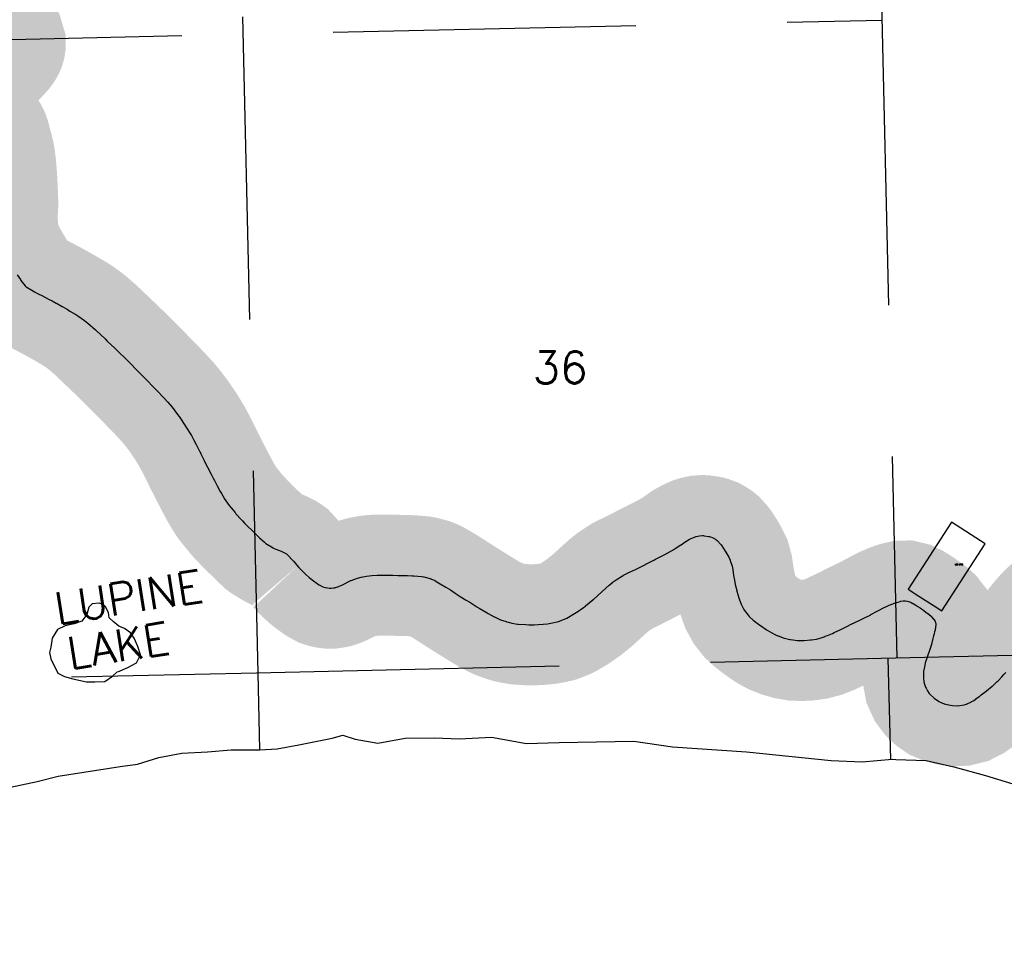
# Model space of a CAD drawing. Header units: feet. Extents: x 18803 to 104580, y -6601 to 116448.
# Tile 3 of 102: x 45138 to 53268, y 18328 to 26047. Entities that reach past the tile are written whole.
import ezdxf

# ---------------------------------------------------------------- set-up
doc = ezdxf.new("R2010")
doc.units = ezdxf.units.FT
doc.header["$LTSCALE"] = 100
doc.header["$MEASUREMENT"] = 0
doc.linetypes.add('DASHED', pattern=[0.75, 0.5, -0.25])
for name, color, linetype in [('ELPC BOLD TITLE SHEET', 3, 'Continuous'), ('ELPC-XIST', 6, 'Continuous'), ('ELRGOV-SECTION', 253, 'DASHED'), ('ELRP', 253, 'Continuous'), ('ET-SEC NUMBS', 253, 'Continuous'), ('ETRP', 1, 'Continuous'), ('ITTW', 253, 'Continuous'), ('SL-VICINITY MAP', 2, 'Continuous')]:
    doc.layers.add(name, color=color, linetype=linetype)
doc.styles.add('L100', font='simplex.shx', dxfattribs={"height": 10})
doc.styles.add('L2640', font='simplex.shx', dxfattribs={"height": 264})

msp = doc.modelspace()

# ---------------------------------------------------------------- linework, layer by layer
at = {"layer": 'ELPC BOLD TITLE SHEET', "const_width": 1000}
for points in [[(44637.00219122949, 25689.07972231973), (44644.13101808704, 25693.78309604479), (44651.71383201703, 25698.8343335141), (44665.77506441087, 25708.13951618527), (44665.84779773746, 25708.18745487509), (44666.56685865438, 25708.65955251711), (44666.58888458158, 25708.67395844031), (44666.61099974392, 25708.6884581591), (44680.9913428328, 25718.08231616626), (44681.00860553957, 25718.09356031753), (44681.02585488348, 25718.10481749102), (44687.03876312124, 25722.01752862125), (44687.10431981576, 25722.06003105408), (44694.58978467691, 25726.8952013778), (44694.62417471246, 25726.91745854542), (44706.68784004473, 25734.74022114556), (44707.74120953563, 25735.41314908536), (44707.90821124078, 25735.51882971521), (44717.28936380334, 25741.3991417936), (44717.42372822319, 25741.48401188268), (44726.54091011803, 25747.28692641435), (44726.68685094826, 25747.3805849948), (44728.21651975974, 25748.37036990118), (44728.25813878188, 25748.39723685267), (44734.28388404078, 25752.27802070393), (44734.39056697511, 25752.34713825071), (44740.01894355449, 25756.01535214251), (44740.17169687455, 25756.11574743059), (44744.17865506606, 25758.77142784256), (44747.56111954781, 25760.94233755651), (44747.82273300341, 25761.11264422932), (44748.44854683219, 25761.52582772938), (44748.55359967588, 25761.59479590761), (44751.01408361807, 25763.20099521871), (44751.14847617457, 25763.28935983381), (44754.0763825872, 25765.22834739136), (44755.26086097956, 25766.06366194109), (44758.26970408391, 25768.31975655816), (44758.8193669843, 25768.74358530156), (44762.13230313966, 25771.36974862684), (44764.83674032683, 25773.39996457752), (44766.83086073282, 25774.70832793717), (44767.49765547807, 25775.06296487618), (44767.77076013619, 25775.2062614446), (44768.95140427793, 25775.81733215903), (44771.62874566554, 25777.08424099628), (44772.1971749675, 25777.36143478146), (44775.41434319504, 25778.97739065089), (44775.46457791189, 25779.00269010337), (44779.41745381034, 25780.9987341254), (44779.74845842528, 25781.16887357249), (44784.74351779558, 25783.78194967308), (44785.38718510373, 25784.1305904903), (44786.94369983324, 25785.00296948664), (44787.55424336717, 25785.33422431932), (44790.89925024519, 25787.09005363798), (44791.41203210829, 25787.36676119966), (44797.11608844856, 25790.52968562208), (44797.19255349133, 25790.57225459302), (44803.05985924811, 25793.85162376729), (44804.84932387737, 25794.83770234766), (44809.00509422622, 25797.15087721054), (44809.02249239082, 25797.16056976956), (44815.20608091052, 25800.60846049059), (44815.35356602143, 25800.69129448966), (44821.80138145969, 25804.33890192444), (44822.00536646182, 25804.45366152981), (44828.83226235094, 25808.26676096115), (44828.86351948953, 25808.28424489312), (44836.19679562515, 25812.392169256), (44836.24362459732, 25812.41845755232), (44838.79052461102, 25813.85124584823), (44838.930347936, 25813.9294131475), (44843.88226632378, 25816.68038488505), (44844.06669680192, 25816.7836778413), (44851.78268787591, 25821.14018805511), (44851.82941896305, 25821.16662489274), (44854.92866977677, 25822.92339923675), (44854.93314025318, 25822.92593280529), (44859.37783418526, 25825.44442382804), (44866.61532951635, 25829.52025463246), (44869.96740704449, 25831.38805677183), (44870.42502218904, 25831.63852255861), (44873.55712920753, 25833.32215828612), (44873.69079448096, 25833.3943824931), (44880.25340246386, 25836.95878038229), (44880.51294021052, 25837.1011188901), (44885.14262231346, 25839.66477961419), (44886.71607799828, 25840.54706396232), (44886.86108810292, 25840.62879855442), (44893.0208996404, 25844.11882128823), (44893.04674034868, 25844.13342273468), (44893.07257116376, 25844.14804467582), (44899.17243280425, 25847.59167753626), (44899.58352375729, 25847.82064985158), (44905.43386925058, 25851.11659782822), (44911.96820445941, 25854.75831469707), (44913.76399607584, 25855.7478104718), (44918.72009115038, 25858.49654941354), (44925.40552317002, 25862.12307202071), (44927.09595419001, 25862.99583336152), (44927.63280889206, 25863.26835586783), (44932.12320013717, 25865.50917647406), (44938.72478180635, 25868.72068383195), (44940.31002461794, 25869.45916108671), (44941.79476295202, 25870.11841752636), (44944.60858076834, 25871.30746587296), (44950.06244324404, 25873.4393658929), (44953.45717125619, 25874.66739687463), (44955.36776697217, 25875.3112375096), (44957.6560095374, 25875.90024862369), (44960.4831935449, 25876.5509705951), (44965.5527317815, 25877.54849839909), (44966.20375379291, 25877.65183053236), (44970.44185152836, 25878.1282704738), (44972.57428887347, 25878.10583791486), (44975.21040418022, 25878.01889901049), (44979.1862289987, 25877.67096948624), (44980.14023315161, 25877.57792149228), (44984.91566740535, 25876.59900643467), (44986.8001823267, 25876.01149583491), (44988.57066001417, 25875.42038744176), (44991.57495988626, 25874.30847046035), (44993.29888120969, 25873.60584917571), (44994.43259227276, 25873.12758118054), (44997.59958026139, 25871.48795404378), (44997.59958017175, 25871.48795408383), (45000.29333963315, 25869.79948952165), (45001.14310006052, 25869.22999635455), (45004.84203111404, 25866.55420289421), (45004.99369693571, 25866.44040474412), (45008.732497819, 25863.33769328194), (45011.27475458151, 25860.83227366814), (45011.82819477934, 25860.24540067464), (45014.11416960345, 25857.76013596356), (45015.4007386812, 25856.24884540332), (45017.83584842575, 25848.08842099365), (45017.8572673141, 25846.06806314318), (45017.87980099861, 25842.20494630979), (45016.3883359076, 25832.73550727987), (45016.25734082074, 25832.26224109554), (45014.79386471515, 25827.53838400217), (45012.09966765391, 25821.1346475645), (45011.89709559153, 25820.73972254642), (45009.27441646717, 25815.84836199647), (45007.60146678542, 25812.9769991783), (45003.9901445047, 25807.25160665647), (45003.24468026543, 25806.16533064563), (44998.99802726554, 25800.27843869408), (44994.34677456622, 25794.42649738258), (44994.09325366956, 25794.11042725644), (44993.00082578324, 25792.76081650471), (44988.89104722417, 25788.15705102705), (44988.52666195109, 25787.75385585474), (44985.48802831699, 25784.43266302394), (44982.72470300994, 25781.48297166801), (44976.49780993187, 25774.79622184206), (44969.7923912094, 25767.57064431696), (44966.9578630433, 25764.49426966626), (44966.80962856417, 25764.33247782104), (44961.86632223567, 25758.90652186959), (44961.85085112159, 25758.88955056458), (44956.96586321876, 25753.53413889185), (44956.95842390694, 25753.52599059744), (44956.95098805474, 25753.5178411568), (44952.35980959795, 25748.49064583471), (44952.33953102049, 25748.46846029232), (44946.92733666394, 25742.552352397), (44946.82243871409, 25742.43716034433), (44941.85649522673, 25736.95878612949), (44941.81427156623, 25736.91229467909), (44937.07881235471, 25731.708182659), (44937.03738766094, 25731.6625696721), (44931.12401465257, 25725.13863755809), (44930.98891163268, 25724.99056607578), (44927.60411860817, 25721.30528102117), (44927.39401075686, 25721.07409705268), (44919.88999484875, 25712.72973296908), (44919.56296374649, 25712.37225458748), (44918.23242049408, 25710.94251779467), (44909.04876176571, 25701.26287842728), (44907.86628747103, 25700.04452084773), (44907.4508154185, 25699.62580181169), (44899.88386455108, 25692.16662892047), (44899.82757277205, 25692.11096838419), (44895.01832502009, 25687.34103490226), (44891.03172015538, 25683.35763296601), (44890.92977782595, 25683.25517868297), (44882.76012645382, 25674.99651605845), (44882.73935538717, 25674.97559595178), (44882.71861383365, 25674.95465433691), (44882.13246451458, 25674.36512414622), (44881.92204831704, 25674.15605764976), (44874.79877936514, 25667.16534920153), (44874.77688855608, 25667.14394989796), (44874.75502630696, 25667.12252276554), (44868.5286470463, 25661.04397612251), (44868.24972212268, 25660.77620306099), (44867.28247762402, 25659.86310792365), (44860.37577127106, 25653.38396704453), (44854.21727264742, 25647.67453928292), (44854.1951524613, 25647.6540596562), (44853.87512665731, 25647.35816732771), (44853.77558073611, 25647.26556712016), (44847.32866958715, 25641.23189581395), (44847.3160987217, 25641.22015814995), (44847.30352095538, 25641.20839580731), (44841.10658824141, 25635.42672026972), (44840.58963463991, 25634.92838749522), (44839.79948834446, 25634.14148949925), (44839.78576869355, 25634.12778935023), (44839.77203907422, 25634.11410331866), (44834.47619628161, 25628.8210910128), (44828.06679558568, 25622.4984171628), (44825.49830077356, 25620.01109674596), (44821.09309228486, 25615.688073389), (44821.04243358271, 25615.63820265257), (44814.17420459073, 25608.85543318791), (44814.14082899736, 25608.82240392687), (44810.71222492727, 25605.42227993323), (44810.63537057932, 25605.34642902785), (44807.41898918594, 25602.18724688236), (44807.41379937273, 25602.18214769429), (44800.9247615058, 25595.80433506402), (44800.79827015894, 25595.67903106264), (44795.63581971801, 25590.52470167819), (44794.31575269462, 25589.19614300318), (44787.5026984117, 25582.56319760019), (44787.30004955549, 25582.36342481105), (44780.26477606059, 25575.34079421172), (44779.70324697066, 25574.7729100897), (44779.65188777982, 25574.72080348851), (44771.73163331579, 25566.65958254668), (44771.61970464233, 25566.54486303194), (44764.8721031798, 25559.58052208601), (44763.32175381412, 25557.96219682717), (44763.2886180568, 25557.92753640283), (44754.53298853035, 25548.7500200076), (44754.52715874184, 25548.74390708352), (44749.1927997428, 25543.14843321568), (44749.16039767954, 25543.11451320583), (44745.34724851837, 25539.13072842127), (44745.3022581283, 25539.08359405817), (44735.65575066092, 25528.94929025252), (44732.81745336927, 25525.99228489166), (44732.80026726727, 25525.97432331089), (44732.78301606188, 25525.95633133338), (44725.83032230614, 25518.68224756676), (44716.00413910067, 25508.47518394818), (44716.00288328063, 25508.47387960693), (44716.00197701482, 25508.47293824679), (44715.71891945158, 25508.17895838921), (44706.93255024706, 25498.90213423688), (44698.4182646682, 25490.04499923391), (44698.37251208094, 25489.997537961), (44698.13842977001, 25489.75539541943), (44698.02969309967, 25489.64215830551), (44689.34171158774, 25480.53374154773), (44689.31885407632, 25480.50974375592), (44680.86995622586, 25471.6267208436), (44680.83947798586, 25471.5944625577), (44680.69783600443, 25471.44296585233), (44672.74450557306, 25462.85978204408), (44665.44266217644, 25455.09831373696), (44665.31963460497, 25454.9665161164), (44663.46519353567, 25452.96437442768), (44663.44755723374, 25452.94526737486), (44663.42961345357, 25452.92587141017), (44658.1748493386, 25447.2263527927), (44658.01615229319, 25447.05245825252), (44651.0336482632, 25439.32260743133), (44650.98877565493, 25439.27278826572), (44646.2535487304, 25434.00035021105), (44644.28045214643, 25431.76589670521), (44644.11390691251, 25431.57523234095), (44638.12197044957, 25424.64057050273), (44637.9511897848, 25424.44069952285)], [(44634.68685059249, 25200.9785997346), (44639.00301451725, 25199.65757602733), (44640.52175531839, 25199.22054756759), (44641.70920158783, 25198.90044895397), (44649.11963551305, 25197.13629980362), (44657.26436163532, 25195.69353972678), (44657.37569552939, 25195.67528700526), (44658.50557284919, 25195.50531237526), (44664.69715549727, 25194.65739242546), (44666.10003110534, 25194.47520759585), (44666.97348049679, 25194.37110261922), (44671.51723404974, 25193.87801015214), (44674.54651732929, 25193.58531577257), (44675.29362083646, 25193.52008705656), (44677.88267046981, 25193.31814331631), (44682.926354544, 25192.98991830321), (44682.981095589, 25192.9863941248), (44683.98182341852, 25192.92266605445), (44689.47325512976, 25192.6100315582), (44690.8139830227, 25192.55290968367), (44691.29420142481, 25192.53546940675), (44694.42034350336, 25192.44160414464), (44694.42341315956, 25192.44151234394), (44694.42639032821, 25192.44142307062), (44698.61981486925, 25192.31618572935), (44698.9685544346, 25192.30412436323), (44699.4206708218, 25192.28635131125), (44699.97167805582, 25192.26881769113), (44702.10511453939, 25192.21691576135), (44706.39182207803, 25192.2296797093), (44708.40741020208, 25192.26765003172), (44708.41045263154, 25192.26770695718), (44708.41347235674, 25192.267763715), (44712.07107914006, 25192.33604346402), (44716.82786054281, 25192.44745165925), (44717.07524670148, 25192.45415051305), (44718.94666098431, 25192.51167692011), (44718.96957049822, 25192.51237329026), (44724.40177066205, 25192.67563009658), (44726.58003710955, 25192.72962643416), (44726.83093191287, 25192.73486011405), (44731.00445282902, 25192.80551407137), (44731.35442258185, 25192.81340898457), (44734.58583187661, 25192.90452030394), (44735.27583330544, 25192.91615595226), (44736.8737255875, 25192.92497196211), (44742.15284561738, 25192.90987358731), (44742.15736189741, 25192.9098107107), (44743.23864760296, 25192.87479684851), (44747.09419216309, 25192.67882896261), (44749.38055224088, 25192.49340156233), (44750.31929411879, 25192.40170055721), (44751.77812719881, 25192.23488006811), (44756.92167674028, 25191.51492218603), (44762.51472273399, 25190.27304098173), (44763.23655736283, 25190.06882009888), (44764.29625848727, 25189.74541984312), (44768.59960232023, 25188.33474674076), (44769.81257771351, 25187.88285857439), (44770.64213243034, 25187.55745943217), (44774.54994266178, 25185.94625568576), (44775.98146121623, 25185.32783104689), (44776.84788958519, 25184.93359397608), (44780.84262793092, 25183.0221264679), (44782.00033113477, 25182.45056203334), (44782.57435430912, 25182.15748727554), (44786.61547635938, 25180.0250753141), (44786.67815256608, 25179.99335519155), (44786.68663566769, 25179.98907879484), (44792.00970665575, 25177.30702574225), (44795.07068919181, 25175.72861209), (44795.30180593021, 25175.61112811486), (44797.36197436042, 25174.63046692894), (44799.79907687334, 25173.39198553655), (44808.52333360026, 25168.26802238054), (44810.53727443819, 25166.76246356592), (44814.18947988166, 25164.16135794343), (44814.42620067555, 25163.99477444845), (44822.1291063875, 25158.6389973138), (44822.99142439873, 25158.03452938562), (44824.66826337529, 25156.75477239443), (44830.15465514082, 25152.20610290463), (44830.19274818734, 25152.17457800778), (44846.77655349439, 25138.47515034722), (44856.86728258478, 25128.90425830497), (44865.76298759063, 25120.22445481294), (44865.8043445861, 25120.18057041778), (44869.14544192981, 25115.99293329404), (44872.27767781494, 25111.34194629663), (44877.71893455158, 25102.26675269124), (44882.87643809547, 25092.33575981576), (44885.8505285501, 25086.0781532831), (44889.69821204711, 25075.15971109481), (44890.49909642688, 25072.56003381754), (44903.8412317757, 25022.12498407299), (44905.6567428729, 25015.43608350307), (44905.68731337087, 25015.32434144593), (44918.0162273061, 24970.61276383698), (44927.51677275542, 24929.36203240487), (44930.28474369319, 24913.45537681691), (44930.423029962, 24912.55610828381), (44938.69171793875, 24850.68073328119), (44938.77014108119, 24850.01358130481), (44940.50868459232, 24832.88915018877), (44944.88816383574, 24779.82668684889), (44944.91404504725, 24779.47891897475), (44948.07822706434, 24731.76667166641), (44949.5653034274, 24704.33798157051), (44949.57244328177, 24704.19850284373), (44953.35820528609, 24625.59711854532), (44953.36683182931, 24625.42992070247), (44953.87568908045, 24616.18242949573), (44953.89892653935, 24615.65937612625), (44956.80198755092, 24529.87740494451), (44956.81534127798, 24529.35067867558), (44956.87748362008, 24525.66760310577), (44952.81564852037, 24450.36346852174), (44951.617083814, 24407.77194121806), (44951.63204997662, 24405.94641606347), (44953.51811536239, 24363.63635158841), (44960.4406390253, 24282.3668238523), (44960.61151493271, 24280.87474114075), (44960.80156760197, 24280.02590236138), (44975.3022078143, 24220.00666946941), (44989.33964799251, 24173.51689637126), (44990.08882112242, 24171.38902752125), (44998.93086117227, 24149.49125781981), (45032.31943833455, 24081.64041548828), (45033.94826384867, 24078.56263944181), (45034.62340830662, 24077.36943464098), (45069.12940210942, 24020.20781436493), (45069.14080460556, 24020.18890672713), (45094.64117132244, 23977.86250664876), (45094.70694799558, 23977.75392283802), (45102.70854315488, 23964.61668288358), (45118.20410862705, 23939.87022894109), (45143.33238139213, 23901.20602165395), (45144.46538152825, 23899.60229080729), (45148.59461128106, 23894.21249817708), (45184.31525144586, 23849.50485795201), (45189.50409368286, 23844.86093037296), (45192.85322879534, 23842.27582181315), (45237.31223080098, 23812.88560562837), (45259.55860376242, 23800.15516558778), (45260.7617852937, 23799.50407508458), (45290.96414970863, 23784.07686268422), (45319.72710141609, 23769.83446443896), (45356.6967322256, 23750.40789898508), (45356.80030850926, 23750.35317178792), (45376.1362782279, 23740.08025574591), (45376.36046600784, 23739.96262651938), (45406.19254004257, 23724.50573315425), (45406.73553276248, 23724.21524288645), (45439.97410065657, 23705.86517216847), (45440.78816112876, 23705.40743221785), (45440.8037866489, 23705.39867718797), (45440.8192377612, 23705.38998973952), (45487.79472655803, 23679.0695446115), (45488.03014315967, 23678.93588554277), (45529.35805540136, 23655.16174581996), (45553.09340146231, 23641.20408435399), (45553.18300542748, 23641.15114147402), (45602.91624676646, 23611.62643428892), (45626.4853792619, 23596.32599706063), (45627.40876695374, 23595.69509476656), (45673.38798292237, 23562.66095452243), (45701.27625141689, 23540.26025111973), (45702.00295776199, 23539.65047517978), (45763.8821998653, 23485.42534515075), (45768.93232984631, 23480.78153956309), (45769.2202689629, 23480.51198290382), (45842.78417978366, 23410.40120020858), (45842.79508425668, 23410.39080029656), (45861.05296266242, 23392.9655004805), (45861.09456274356, 23392.92590614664), (45923.44816400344, 23333.74124767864), (45923.61506193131, 23333.58106121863), (45963.4502079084, 23294.92068471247), (46005.38790954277, 23253.31646001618), (46005.47284648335, 23253.23173491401), (46062.99425466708, 23195.53816076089), (46063.00387105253, 23195.52849816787), (46063.0134656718, 23195.5188690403), (46092.47255864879, 23165.90029912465), (46092.48916005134, 23165.88365909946), (46092.5057308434, 23165.86701570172), (46160.58415807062, 23097.70013562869), (46179.34137711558, 23078.67311225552), (46179.37094859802, 23078.64306013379), (46249.06220011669, 23007.68855544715), (46271.47365089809, 22984.46447018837), (46271.68960052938, 22984.23739920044), (46327.22191195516, 22924.98573371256), (46361.05012827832, 22887.87877089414), (46361.62203050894, 22887.22443838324), (46396.27870804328, 22845.85683289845), (46441.97494265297, 22786.4738666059), (46442.38712440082, 22785.92085043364), (46454.00945434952, 22769.81678029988), (46507.79432419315, 22690.65249133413), (46510.85953111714, 22686.00744242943), (46511.26530419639, 22685.36815408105), (46555.42624126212, 22612.9876454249), (46573.30119633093, 22581.19216492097), (46573.59583560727, 22580.65043798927), (46596.2612210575, 22537.54929644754), (46626.82142061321, 22477.07327085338), (46626.91081317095, 22476.89427269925), (46634.79971635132, 22460.90897393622), (46661.96452803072, 22405.35886284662), (46662.06002514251, 22405.16614044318), (46679.15690872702, 22371.11213342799), (46689.57581191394, 22350.76501220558), (46689.58941437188, 22350.73849451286), (46719.15513544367, 22293.20179019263), (46719.17582541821, 22293.16163378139), (46736.33337966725, 22259.94997691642), (46745.61110842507, 22242.02630451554), (46769.28002064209, 22196.60360548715), (46769.39567624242, 22196.38475977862), (46793.76199791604, 22150.91873497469), (46803.16773484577, 22134.66365728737), (46803.30765777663, 22134.42527020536), (46827.21279246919, 22094.27165495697), (46827.7282495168, 22093.4481929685), (46852.98843957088, 22055.02540958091), (46868.08736084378, 22035.15243959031), (46868.65984010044, 22034.42827786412), (46916.19681288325, 21976.61644387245), (46923.95993469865, 21966.86517052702), (46944.41198979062, 21942.90876229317), (46945.42781308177, 21941.79561486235), (46977.71510533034, 21908.68422195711), (46994.51637772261, 21890.13034973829), (47016.08084985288, 21867.5388565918), (47016.85978696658, 21866.76211574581), (47059.46664481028, 21826.3227267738), (47075.26659718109, 21810.79207924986), (47075.26980848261, 21810.78892439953), (47075.27273544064, 21810.78604784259), (47118.82190888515, 21768.01046459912), (47119.14216830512, 21767.70198210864), (47158.42328285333, 21730.59809457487), (47168.47447525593, 21723.02184104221), (47170.2770691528, 21721.79961357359), (47232.39559693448, 21684.09602900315), (47234.50812156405, 21682.96549050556), (47251.86800056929, 21674.84432100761), (47297.86375309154, 21656.23940255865), (47336.73498009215, 21637.22685415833), (47341.25510779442, 21634.52433150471), (47350.07766803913, 21628.201399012), (47394.64213928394, 21579.66040460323), (47394.6640070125, 21579.63650395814), (47394.68589563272, 21579.61263495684), (47398.51664338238, 21575.42087988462), (47399.1539932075, 21574.6988105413), (47433.15937212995, 21534.80242493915)], [(47432.62709670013, 21534.30668705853), (47459.91445081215, 21505.0081631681), (47498.07138137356, 21467.74052327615), (47498.81410806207, 21467.04550675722), (47528.02728736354, 21440.85774322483), (47550.83046632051, 21422.53078290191), (47551.83645851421, 21421.76613396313), (47605.96357978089, 21382.8904330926), (47609.15283219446, 21380.86909276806), (47610.81407928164, 21379.90126475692), (47640.081150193, 21364.2853177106), (47659.65343490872, 21357.68494160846), (47662.90874829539, 21356.84859669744), (47680.95638602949, 21353.61836994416), (47695.03051212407, 21351.99866495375), (47698.07203586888, 21351.85980809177), (47709.20174108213, 21352.1167680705), (47736.39343307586, 21356.01546001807), (47738.11042951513, 21356.32835852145), (47745.08528390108, 21357.87393243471), (47772.21014369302, 21366.44083033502), (47773.41540190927, 21366.87243269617), (47774.79779849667, 21367.42193824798), (47804.94228387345, 21380.62862587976), (47807.89928028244, 21381.98137425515), (47808.51677285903, 21382.27611380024), (47867.07477311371, 21411.40718852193), (47873.17298254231, 21414.02407653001), (47874.41944276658, 21414.51435209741), (47927.54142005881, 21433.55147674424), (47957.4022757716, 21441.99504169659), (47958.91693533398, 21442.36161358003), (48002.25659426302, 21451.11497414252), (48045.30643929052, 21457.04985965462), (48046.79442309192, 21457.1963003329), (48089.65503382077, 21459.73679304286), (48134.60384597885, 21459.96782943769), (48172.73578652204, 21459.61676356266), (48219.24789197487, 21458.85882868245), (48219.43222669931, 21458.85500207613), (48260.4846555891, 21457.81951528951), (48260.5608174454, 21457.81773376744), (48294.66907251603, 21457.08238759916), (48294.79099450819, 21457.07940768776), (48340.11596758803, 21455.84097789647), (48379.78954037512, 21454.32076696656), (48391.54780281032, 21453.54391657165), (48457.26173078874, 21447.63562667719), (48472.72825130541, 21444.89962951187), (48474.40678483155, 21444.53062931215), (48527.70372985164, 21430.47593482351), (48529.24557198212, 21430.00504849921), (48532.24705374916, 21428.96063462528), (48564.92459023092, 21415.17328394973), (48568.34018085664, 21413.41388057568), (48569.39121987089, 21412.83569652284), (48610.13841222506, 21388.94802729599), (48655.66351611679, 21361.59561412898), (48656.09045923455, 21361.3314543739), (48693.98189195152, 21337.19761526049), (48733.37823959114, 21311.75091697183), (48733.40079737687, 21311.73643160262), (48733.42313069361, 21311.72200630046), (48775.94495348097, 21284.41706096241), (48776.07223647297, 21284.3360076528), (48824.94852274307, 21253.47170144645), (48824.97113217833, 21253.45748566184), (48824.99377846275, 21253.44320564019), (48854.19161935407, 21235.11143575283), (48854.29211537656, 21235.04873685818), (48914.03273127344, 21198.01235410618), (48930.69336597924, 21187.82767392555), (48930.70125686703, 21187.82285246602), (48997.63963282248, 21146.9415634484), (49004.87098980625, 21142.82249921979), (49005.27546015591, 21142.59762673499), (49056.86351846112, 21114.6123586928), (49057.67594146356, 21114.1936663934), (49086.43778538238, 21100.13339919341), (49108.10784296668, 21091.72746965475), (49108.94585886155, 21091.42212697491), (49155.79197406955, 21075.44071950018), (49156.49685741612, 21075.21413998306), (49173.28105585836, 21070.145832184), (49200.78643302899, 21063.852880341), (49201.71420602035, 21063.66411201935), (49247.8412088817, 21055.43659058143), (49248.72947530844, 21055.29834246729), (49256.40534315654, 21054.27671875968), (49316.08218654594, 21050.52460825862), (49316.7548764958, 21050.49419531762), (49341.69589036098, 21049.80641115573), (49384.84845710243, 21049.80106659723), (49385.56033052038, 21049.81417200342), (49419.90661093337, 21051.08325732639), (49460.33452169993, 21053.96385318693), (49461.06843560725, 21054.0293605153), (49496.88834171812, 21057.87328873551), (49523.88465947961, 21062.14087718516), (49524.88874712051, 21062.32403845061), (49576.94599412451, 21073.09771581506), (49586.06426224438, 21075.95040658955), (49587.74782700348, 21076.54984815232), (49649.3458237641, 21101.22515379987), (49655.02129751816, 21103.99007038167), (49656.5466548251, 21104.80636070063), (49720.00223627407, 21141.94261001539), (49746.07804839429, 21159.03686588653), (49746.75989065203, 21159.5028919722), (49794.26229074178, 21193.33279648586), (49809.01895231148, 21204.51843819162), (49809.57804826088, 21204.95826046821), (49871.35361506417, 21255.37729936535), (49874.64980015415, 21258.23772847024), (49875.05902946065, 21258.60278648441), (49945.09554726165, 21322.82159295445), (49947.7537609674, 21325.24281384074), (49947.90970409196, 21325.38336822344), (50005.00564337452, 21376.30615146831), (50030.36488466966, 21397.15977881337), (50031.58981511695, 21398.08682893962), (50063.71730701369, 21420.42284901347), (50115.75801691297, 21453.91873025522), (50122.87498267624, 21457.79212083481), (50123.86427585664, 21458.3003829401), (50174.64350763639, 21482.8756586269), (50174.68645286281, 21482.896500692), (50223.55700364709, 21506.68048446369), (50238.58949026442, 21514.14117326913), (50238.96600709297, 21514.33305069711), (50304.50864703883, 21548.61621239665), (50304.55517109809, 21548.64062449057), (50312.08320400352, 21552.60319468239), (50312.46355568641, 21552.79831747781), (50374.67008942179, 21583.88821875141), (50388.8185467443, 21590.82588145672), (50437.86972044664, 21615.63167217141), (50437.87485320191, 21615.63426559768), (50437.8802085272, 21615.63697305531), (50466.20145606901, 21629.94273443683), (50490.41953535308, 21643.08058643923), (50491.02037607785, 21643.41769729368), (50539.73610799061, 21671.67058242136), (50541.13786925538, 21672.54741842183), (50550.49798945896, 21678.84601749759), (50550.56269524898, 21678.88942122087), (50597.69216223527, 21710.40289688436), (50598.80422338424, 21711.17798166), (50631.92941399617, 21735.2258614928), (50635.69982502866, 21737.54884389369), (50637.62308758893, 21738.66889303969), (50670.08639087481, 21756.51368996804), (50709.91777683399, 21774.21719175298), (50716.55569914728, 21776.52068413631), (50723.20216633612, 21778.32785659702), (50751.66625933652, 21784.00366344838), (50774.76770062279, 21785.70924345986), (50781.31789817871, 21785.764548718), (50790.74573869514, 21785.22817495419), (50826.35168366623, 21780.05456764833), (50833.84413653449, 21778.36800773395), (50835.25220521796, 21777.93566140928), (50864.7946206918, 21766.7502686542), (50883.48673200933, 21755.88646849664), (50890.10078928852, 21751.3001192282), (50897.96364859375, 21744.85843292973), (50927.68083624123, 21711.86160090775), (50930.13935354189, 21708.87438411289), (50935.6499209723, 21701.53302057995), (50964.64004931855, 21656.69493498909), (50968.97659457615, 21649.61964152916), (50969.71697428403, 21648.35083576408), (50983.63999643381, 21623.25426118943), (51008.31199643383, 21573.40126118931), (51022.81299643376, 21521.21026118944), (51030.70399643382, 21466.66926118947), (51040.49999643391, 21407.55226118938), (51054.38799643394, 21345.45626118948), (51071.79899643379, 21283.76026118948), (51092.13099643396, 21225.71826118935), (51123.10799643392, 21168.95326118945), (51160.49299643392, 21121.51326118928), (51196.48099643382, 21087.78226118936), (51236.28099643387, 21056.50626118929), (51278.92199643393, 21025.34226118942), (51322.16599643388, 20996.14526118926), (51370.20699643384, 20970.26026118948), (51425.39399643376, 20948.35426118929), (51482.33999643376, 20931.93326118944), (51541.03999643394, 20921.91326118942), (51595.20399643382, 20920.38426118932), (51648.0709964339, 20922.84226118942), (51708.31399643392, 20931.21126118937), (51769.54999643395, 20947.4742611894), (51827.4339964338, 20970.00026118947), (51885.10499643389, 20997.04126118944), (51935.25199643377, 21020.55526118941), (51963.38899643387, 21033.77726118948), (51992.45399643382, 21048.74026118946), (52033.22799643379, 21069.80326118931), (52080.2129964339, 21092.10326118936), (52129.22799643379, 21116.03026118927), (52181.46899643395, 21143.78926118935), (52232.60699643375, 21171.06326118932), (52282.50899643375, 21196.25726118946), (52330.4879964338, 21217.68026118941), (52376.59299643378, 21234.1702611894), (52419.75899643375, 21244.45226118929), (52454.36899643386, 21245.33526118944), (52488.42699643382, 21237.14926118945), (52520.74599643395, 21221.4472611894), (52553.84999643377, 21200.79426118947), (52586.87499643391, 21178.35026118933), (52617.09799643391, 21156.7392611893), (52643.54499643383, 21136.66426118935), (52666.43199643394, 21116.05326118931), (52687.94399643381, 21088.96026118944), (52700.28299643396, 21058.32726118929), (52700.95599643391, 21027.41526118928), (52695.21499643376, 20996.12226118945), (52687.8359964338, 20964.39026118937), (52677.49799643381, 20923.07826118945), (52664.5589964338, 20877.93426118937), (52649.06599643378, 20832.21926118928), (52630.34299643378, 20784.45026118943), (52615.07999643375, 20737.38326118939), (52605.66399643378, 20693.18726118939), (52600.65399643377, 20650.45126118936), (52601.31099643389, 20603.62326118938), (52610.12899643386, 20556.57326118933), (52630.84099643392, 20511.05126118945), (52660.12599643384, 20471.59326118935), (52692.95399643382, 20440.67426118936), (52726.63799643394, 20417.12126118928), (52764.10199643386, 20400.53626118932), (52807.93699643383, 20387.99726118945), (52857.49399643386, 20381.48826118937), (52909.51199643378, 20383.48626118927), (52959.78799643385, 20396.00626118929), (53007.33699643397, 20420.12026118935), (53050.17799643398, 20450.49426118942), (53092.60899643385, 20480.56626118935), (53135.10899643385, 20513.86026118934), (53177.10699643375, 20549.01426118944), (53215.5319964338, 20584.91926118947), (53251.62399643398, 20622.97026118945), (53287.19199643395, 20663.26926118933), (53324.08499643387, 20707.63926118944), (53360.82699643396, 20758.36026118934), (53394.6419964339, 20812.96026118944), (53424.84199643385, 20868.95126118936), (53456.47599643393, 20923.76426118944), (53490.24599643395, 20976.89026118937), (53524.56999643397, 21028.51126118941), (53562.17199643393, 21075.6702611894), (53601.52499643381, 21120.41026118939), (53642.80799643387, 21161.62126118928), (53683.32899643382, 21197.34326118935), (53724.89399643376, 21231.09226118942), (53769.84499643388, 21263.4352611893)]]:
    msp.add_lwpolyline(points, dxfattribs=at)
at = {"layer": 'ELPC-XIST'}
msp.add_lwpolyline([(45118.20410862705, 23939.87022894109), (45143.33238139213, 23901.20602165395), (45144.46538152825, 23899.60229080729), (45148.59461128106, 23894.21249817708), (45184.31525144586, 23849.50485795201), (45189.50409368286, 23844.86093037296), (45192.85322879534, 23842.27582181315), (45237.31223080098, 23812.88560562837), (45259.55860376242, 23800.15516558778), (45260.7617852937, 23799.50407508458), (45290.96414970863, 23784.07686268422), (45319.72710141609, 23769.83446443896), (45356.6967322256, 23750.40789898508), (45356.80030850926, 23750.35317178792), (45376.1362782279, 23740.08025574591), (45376.36046600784, 23739.96262651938), (45406.19254004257, 23724.50573315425), (45406.73553276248, 23724.21524288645), (45439.97410065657, 23705.86517216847), (45440.78816112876, 23705.40743221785), (45440.8037866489, 23705.39867718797), (45440.8192377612, 23705.38998973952), (45487.79472655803, 23679.0695446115), (45488.03014315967, 23678.93588554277), (45529.35805540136, 23655.16174581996), (45553.09340146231, 23641.20408435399), (45553.18300542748, 23641.15114147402), (45602.91624676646, 23611.62643428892), (45626.4853792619, 23596.32599706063), (45627.40876695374, 23595.69509476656), (45673.38798292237, 23562.66095452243), (45701.27625141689, 23540.26025111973), (45702.00295776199, 23539.65047517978), (45763.8821998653, 23485.42534515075), (45768.93232984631, 23480.78153956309), (45769.2202689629, 23480.51198290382), (45842.78417978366, 23410.40120020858), (45842.79508425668, 23410.39080029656), (45861.05296266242, 23392.9655004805), (45861.09456274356, 23392.92590614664), (45923.44816400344, 23333.74124767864), (45923.61506193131, 23333.58106121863), (45963.4502079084, 23294.92068471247), (46005.38790954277, 23253.31646001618), (46005.47284648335, 23253.23173491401), (46062.99425466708, 23195.53816076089), (46063.00387105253, 23195.52849816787), (46063.0134656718, 23195.5188690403), (46092.47255864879, 23165.90029912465), (46092.48916005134, 23165.88365909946), (46092.5057308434, 23165.86701570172), (46160.58415807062, 23097.70013562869), (46179.34137711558, 23078.67311225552), (46179.37094859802, 23078.64306013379), (46249.06220011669, 23007.68855544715), (46271.47365089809, 22984.46447018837), (46271.68960052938, 22984.23739920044), (46327.22191195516, 22924.98573371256), (46361.05012827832, 22887.87877089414), (46361.62203050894, 22887.22443838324), (46396.27870804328, 22845.85683289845), (46441.97494265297, 22786.4738666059), (46442.38712440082, 22785.92085043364), (46454.00945434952, 22769.81678029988), (46507.79432419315, 22690.65249133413), (46510.85953111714, 22686.00744242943), (46511.26530419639, 22685.36815408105), (46555.42624126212, 22612.9876454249), (46573.30119633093, 22581.19216492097), (46573.59583560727, 22580.65043798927), (46596.2612210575, 22537.54929644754), (46626.82142061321, 22477.07327085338), (46626.91081317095, 22476.89427269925), (46634.79971635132, 22460.90897393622), (46661.96452803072, 22405.35886284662), (46662.06002514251, 22405.16614044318), (46679.15690872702, 22371.11213342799), (46689.57581191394, 22350.76501220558), (46689.58941437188, 22350.73849451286), (46719.15513544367, 22293.20179019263), (46719.17582541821, 22293.16163378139), (46736.33337966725, 22259.94997691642), (46745.61110842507, 22242.02630451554), (46769.28002064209, 22196.60360548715), (46769.39567624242, 22196.38475977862), (46793.76199791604, 22150.91873497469), (46803.16773484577, 22134.66365728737), (46803.30765777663, 22134.42527020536), (46827.21279246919, 22094.27165495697), (46827.7282495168, 22093.4481929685), (46852.98843957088, 22055.02540958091), (46868.08736084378, 22035.15243959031), (46868.65984010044, 22034.42827786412), (46916.19681288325, 21976.61644387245), (46923.95993469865, 21966.86517052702), (46944.41198979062, 21942.90876229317), (46945.42781308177, 21941.79561486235), (46977.71510533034, 21908.68422195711), (46994.51637772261, 21890.13034973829), (47016.08084985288, 21867.5388565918), (47016.85978696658, 21866.76211574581), (47059.46664481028, 21826.3227267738), (47075.26659718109, 21810.79207924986), (47075.26980848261, 21810.78892439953), (47075.27273544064, 21810.78604784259), (47118.82190888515, 21768.01046459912), (47119.14216830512, 21767.70198210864), (47158.42328285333, 21730.59809457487), (47168.47447525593, 21723.02184104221), (47170.2770691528, 21721.79961357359), (47232.39559693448, 21684.09602900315), (47234.50812156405, 21682.96549050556), (47251.86800056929, 21674.84432100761), (47297.86375309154, 21656.23940255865), (47336.73498009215, 21637.22685415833), (47341.25510779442, 21634.52433150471), (47350.07766803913, 21628.201399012), (47394.64213928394, 21579.66040460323), (47394.6640070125, 21579.63650395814), (47394.68589563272, 21579.61263495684), (47398.51664338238, 21575.42087988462), (47399.1539932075, 21574.6988105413), (47443.52324430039, 21522.64314150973), (47444.25848227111, 21521.81802924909), (47459.91445081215, 21505.0081631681), (47498.07138137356, 21467.74052327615), (47498.81410806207, 21467.04550675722), (47528.02728736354, 21440.85774322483), (47550.83046632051, 21422.53078290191), (47551.83645851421, 21421.76613396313), (47605.96357978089, 21382.8904330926), (47609.15283219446, 21380.86909276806), (47610.81407928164, 21379.90126475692), (47640.081150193, 21364.2853177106), (47659.65343490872, 21357.68494160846), (47662.90874829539, 21356.84859669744), (47680.95638602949, 21353.61836994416), (47695.03051212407, 21351.99866495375), (47698.07203586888, 21351.85980809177), (47709.20174108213, 21352.1167680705), (47736.39343307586, 21356.01546001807), (47738.11042951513, 21356.32835852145), (47745.08528390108, 21357.87393243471), (47772.21014369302, 21366.44083033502), (47773.41540190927, 21366.87243269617), (47774.79779849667, 21367.42193824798), (47804.94228387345, 21380.62862587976), (47807.89928028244, 21381.98137425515), (47808.51677285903, 21382.27611380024), (47867.07477311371, 21411.40718852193), (47873.17298254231, 21414.02407653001), (47874.41944276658, 21414.51435209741), (47927.54142005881, 21433.55147674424), (47957.4022757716, 21441.99504169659), (47958.91693533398, 21442.36161358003), (48002.25659426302, 21451.11497414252), (48045.30643929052, 21457.04985965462), (48046.79442309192, 21457.1963003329), (48089.65503382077, 21459.73679304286), (48134.60384597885, 21459.96782943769), (48172.73578652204, 21459.61676356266), (48219.24789197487, 21458.85882868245), (48219.43222669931, 21458.85500207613), (48260.4846555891, 21457.81951528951), (48260.5608174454, 21457.81773376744), (48294.66907251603, 21457.08238759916), (48294.79099450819, 21457.07940768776), (48340.11596758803, 21455.84097789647), (48379.78954037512, 21454.32076696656), (48391.54780281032, 21453.54391657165), (48457.26173078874, 21447.63562667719), (48472.72825130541, 21444.89962951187), (48474.40678483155, 21444.53062931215), (48527.70372985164, 21430.47593482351), (48529.24557198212, 21430.00504849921), (48532.24705374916, 21428.96063462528), (48564.92459023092, 21415.17328394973), (48568.34018085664, 21413.41388057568), (48569.39121987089, 21412.83569652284), (48610.13841222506, 21388.94802729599), (48655.66351611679, 21361.59561412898), (48656.09045923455, 21361.3314543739), (48693.98189195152, 21337.19761526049), (48733.37823959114, 21311.75091697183), (48733.40079737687, 21311.73643160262), (48733.42313069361, 21311.72200630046), (48775.94495348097, 21284.41706096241), (48776.07223647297, 21284.3360076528), (48824.94852274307, 21253.47170144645), (48824.97113217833, 21253.45748566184), (48824.99377846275, 21253.44320564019), (48854.19161935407, 21235.11143575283), (48854.29211537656, 21235.04873685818), (48914.03273127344, 21198.01235410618), (48930.69336597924, 21187.82767392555), (48930.70125686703, 21187.82285246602), (48997.63963282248, 21146.9415634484), (49004.87098980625, 21142.82249921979), (49005.27546015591, 21142.59762673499), (49056.86351846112, 21114.6123586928), (49057.67594146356, 21114.1936663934), (49086.43778538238, 21100.13339919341), (49108.10784296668, 21091.72746965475), (49108.94585886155, 21091.42212697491), (49155.79197406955, 21075.44071950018), (49156.49685741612, 21075.21413998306), (49173.28105585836, 21070.145832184), (49200.78643302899, 21063.852880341), (49201.71420602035, 21063.66411201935), (49247.8412088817, 21055.43659058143), (49248.72947530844, 21055.29834246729), (49256.40534315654, 21054.27671875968), (49316.08218654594, 21050.52460825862), (49316.7548764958, 21050.49419531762), (49341.69589036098, 21049.80641115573), (49384.84845710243, 21049.80106659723), (49385.56033052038, 21049.81417200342), (49419.90661093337, 21051.08325732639), (49460.33452169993, 21053.96385318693), (49461.06843560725, 21054.0293605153), (49496.88834171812, 21057.87328873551), (49523.88465947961, 21062.14087718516), (49524.88874712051, 21062.32403845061), (49576.94599412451, 21073.09771581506), (49586.06426224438, 21075.95040658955), (49587.74782700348, 21076.54984815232), (49649.3458237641, 21101.22515379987), (49655.02129751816, 21103.99007038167), (49656.5466548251, 21104.80636070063), (49720.00223627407, 21141.94261001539), (49746.07804839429, 21159.03686588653), (49746.75989065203, 21159.5028919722), (49794.26229074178, 21193.33279648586), (49809.01895231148, 21204.51843819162), (49809.57804826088, 21204.95826046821), (49871.35361506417, 21255.37729936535), (49874.64980015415, 21258.23772847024), (49875.05902946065, 21258.60278648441), (49945.09554726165, 21322.82159295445), (49947.7537609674, 21325.24281384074), (49947.90970409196, 21325.38336822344), (50005.00564337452, 21376.30615146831), (50030.36488466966, 21397.15977881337), (50031.58981511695, 21398.08682893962), (50063.71730701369, 21420.42284901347), (50115.75801691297, 21453.91873025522), (50122.87498267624, 21457.79212083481), (50123.86427585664, 21458.3003829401), (50174.64350763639, 21482.8756586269), (50174.68645286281, 21482.896500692), (50223.55700364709, 21506.68048446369), (50238.58949026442, 21514.14117326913), (50238.96600709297, 21514.33305069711), (50304.50864703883, 21548.61621239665), (50304.55517109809, 21548.64062449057), (50312.08320400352, 21552.60319468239), (50312.46355568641, 21552.79831747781), (50374.67008942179, 21583.88821875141), (50388.8185467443, 21590.82588145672), (50437.86972044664, 21615.63167217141), (50437.87485320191, 21615.63426559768), (50437.8802085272, 21615.63697305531), (50466.20145606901, 21629.94273443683), (50490.41953535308, 21643.08058643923), (50491.02037607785, 21643.41769729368), (50539.73610799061, 21671.67058242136), (50541.13786925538, 21672.54741842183), (50550.49798945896, 21678.84601749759), (50550.56269524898, 21678.88942122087), (50597.69216223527, 21710.40289688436), (50598.80422338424, 21711.17798166), (50631.92941399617, 21735.2258614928), (50635.69982502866, 21737.54884389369), (50637.62308758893, 21738.66889303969), (50670.08639087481, 21756.51368996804), (50709.91777683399, 21774.21719175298), (50716.55569914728, 21776.52068413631), (50723.20216633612, 21778.32785659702), (50751.66625933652, 21784.00366344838), (50774.76770062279, 21785.70924345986), (50781.31789817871, 21785.764548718), (50790.74573869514, 21785.22817495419), (50826.35168366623, 21780.05456764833), (50833.84413653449, 21778.36800773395), (50835.25220521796, 21777.93566140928), (50864.7946206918, 21766.7502686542), (50883.48673200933, 21755.88646849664), (50890.10078928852, 21751.3001192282), (50897.96364859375, 21744.85843292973), (50927.68083624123, 21711.86160090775), (50930.13935354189, 21708.87438411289), (50935.6499209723, 21701.53302057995), (50964.64004931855, 21656.69493498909), (50968.97659457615, 21649.61964152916), (50969.71697428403, 21648.35083576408), (50992.49437939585, 21607.29402784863), (51004.52028379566, 21582.84047886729), (51005.7671705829, 21579.76575002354), (51020.26074471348, 21535.00682288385), (51026.19069040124, 21506.82142261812), (51026.45129565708, 21505.34978946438), (51033.29720511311, 21457.83866012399), (51033.36190477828, 21457.41705941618), (51039.85552647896, 21417.54415030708), (51046.86394172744, 21383.12968721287), (51058.560322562, 21331.94868251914), (51058.78713216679, 21331.841169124), (51059.7141925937, 21328.47936842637), (51059.80941756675, 21328.14360642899), (51075.79071330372, 21273.31698513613), (51075.96868011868, 21272.73471051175), (51081.12166569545, 21256.6267633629), (51094.89224137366, 21220.96422697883), (51095.57366495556, 21219.39135781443), (51111.81453536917, 21185.69673920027), (51122.8376178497, 21167.99878427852), (51123.9312923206, 21166.40526668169), (51153.07856152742, 21127.7450183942), (51161.3774483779, 21118.78194395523), (51162.69562766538, 21117.47307940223), (51194.88801181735, 21088.09476259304), (51205.84558399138, 21079.11307861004), (51206.59350157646, 21078.52735712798), (51248.33268491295, 21047.31438029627), (51253.55096925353, 21043.51634001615), (51253.90257716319, 21043.26591898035), (51302.56932409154, 21009.35365526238), (51303.13969260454, 21008.96946413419), (51311.04967695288, 21003.82126918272), (51347.71641416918, 20982.28227854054), (51348.6546304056, 20981.76175900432), (51378.70632463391, 20966.04253800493), (51398.52653222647, 20957.7224814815), (51399.75045750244, 20957.24972457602), (51449.19354542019, 20939.77353546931), (51450.31434036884, 20939.40773221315), (51452.1054101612, 20938.87082036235), (51496.42475690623, 20928.81576357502), (51502.06876303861, 20927.72433037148), (51503.13149464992, 20927.5438265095), (51542.34467291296, 20921.79969299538), (51558.1164091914, 20920.52204182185), (51559.52563394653, 20920.45227108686), (51601.91147357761, 20919.68679938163), (51613.42306639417, 20920.03563981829), (51614.49828110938, 20920.09456718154), (51667.55427429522, 20924.306884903), (51673.74443668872, 20924.97091335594), (51674.9542114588, 20925.13402216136), (51717.30119387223, 20932.01848139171), (51736.59410212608, 20936.52572938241), (51737.99379261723, 20936.89759492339), (51756.47323630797, 20942.40925640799), (51789.49368547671, 20953.89739464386), (51790.23749587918, 20954.17022737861), (51808.89880642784, 20961.37225735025), (51848.41996220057, 20978.32969720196), (51849.08216889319, 20978.62670926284), (51863.44285283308, 20985.35117989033), (51917.57731091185, 21011.83454897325), (51917.61812803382, 21011.85446439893), (51961.79646305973, 21033.35268156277), (51962.01931131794, 21033.45952283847), (51973.67552429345, 21038.96459826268), (51973.80990457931, 21039.02863763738), (51998.89126233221, 21051.08860189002), (52016.02751539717, 21059.50136100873), (52016.27041995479, 21059.62244808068), (52045.71121897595, 21074.52256858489), (52063.15882633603, 21083.43927858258), (52102.12409040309, 21102.47222230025), (52102.17359901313, 21102.49633392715), (52165.10246186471, 21133.05333685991), (52166.67533334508, 21133.86978175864), (52167.12108452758, 21134.10734913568), (52219.61129113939, 21162.8198779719), (52234.81315186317, 21170.97205653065), (52235.15542875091, 21171.15172128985), (52270.22000931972, 21189.16309972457), (52299.72501175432, 21203.27041826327), (52300.54070238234, 21203.63852996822), (52317.92872131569, 21211.02789108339), (52357.10462155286, 21226.59483637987), (52358.00488940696, 21226.92833832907), (52361.29476187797, 21228.06012101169), (52400.05510080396, 21240.42140020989), (52409.35002438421, 21242.81056991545), (52411.59869596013, 21243.26247615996), (52433.91150377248, 21246.52383626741), (52448.471475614, 21246.67874097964), (52451.5125378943, 21246.50661093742), (52465.29724763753, 21244.79245467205), (52484.74982155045, 21239.37550873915), (52487.50245220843, 21238.40144951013), (52499.32563128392, 21233.2803191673), (52514.07770730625, 21225.41040771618), (52515.11417644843, 21224.82079577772), (52537.45880200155, 21211.29429728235), (52554.77623799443, 21200.30721061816), (52554.85603873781, 21200.2563591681), (52572.29553844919, 21189.09481460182), (52602.6847871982, 21167.49746321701), (52602.76006572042, 21167.44372284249), (52621.04142922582, 21154.3342660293), (52621.05478349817, 21154.32469789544), (52639.94593801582, 21140.80097331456), (52641.02778579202, 21139.96589055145), (52644.30348043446, 21137.24339870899), (52666.38678208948, 21116.8551176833), (52666.71828929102, 21116.54171185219), (52667.7399928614, 21115.49711941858), (52684.78080905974, 21096.65479307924), (52688.01435325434, 21092.21700446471), (52689.46965109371, 21089.92078713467), (52696.10025699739, 21077.78972885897), (52698.89631737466, 21069.96485905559), (52699.69810278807, 21067.13576390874), (52702.185722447, 21055.40991175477), (52702.42289968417, 21052.09344342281), (52702.40728115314, 21048.64830232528), (52700.8601755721, 21029.47493694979), (52698.75465316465, 21017.49155529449), (52698.53711286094, 21016.39758722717), (52696.18376490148, 21005.80703058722), (52692.51727095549, 20990.24883641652), (52688.87625802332, 20975.0865587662), (52684.92693368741, 20959.01260015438), (52684.92457284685, 20959.00296227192), (52684.92264921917, 20958.99513325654), (52679.14146292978, 20935.39467474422), (52670.16728156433, 20900.43620752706), (52669.97712678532, 20899.73753701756), (52666.43491088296, 20887.42723877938), (52653.75664435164, 20846.37022597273), (52653.63177274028, 20845.97721469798), (52651.10186921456, 20838.23362733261), (52633.46236939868, 20789.44691906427), (52633.35598193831, 20789.14640508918), (52632.77590114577, 20787.47232748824), (52615.54013239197, 20735.40756917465), (52615.1013376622, 20733.90395319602), (52614.04041846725, 20729.71833833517), (52603.01746689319, 20675.0508633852), (52602.75959877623, 20673.50031290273), (52602.20511473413, 20669.28275289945), (52599.75519890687, 20620.23529609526), (52599.73458245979, 20618.48328941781), (52599.84748745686, 20614.18912782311), (52604.85316916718, 20574.79537701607), (52605.28331358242, 20572.46450988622), (52606.49792487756, 20567.46731816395), (52618.09967940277, 20534.99931654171), (52618.54365675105, 20533.86495907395), (52622.2676115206, 20525.12836294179), (52633.28366490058, 20504.60021052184), (52634.21049269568, 20503.0578574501), (52648.01431913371, 20482.42778645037), (52653.23283495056, 20476.14884648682), (52655.0627343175, 20474.22749606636), (52686.71515320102, 20445.19598015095), (52686.73801992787, 20445.1749316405), (52686.7609153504, 20445.15390689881), (52689.27668031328, 20442.83531722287), (52724.4831782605, 20417.82240729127), (52726.81409931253, 20416.37774643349), (52734.01028897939, 20412.52065145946), (52771.14682684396, 20397.11527864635), (52773.11933700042, 20396.41118048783), (52783.80977178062, 20393.19069260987), (52823.44241411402, 20385.32203240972), (52824.93445366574, 20385.08240241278), (52839.59123086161, 20383.27739705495), (52879.65087429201, 20381.23236155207), (52881.97800024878, 20381.24702513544), (52901.24231817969, 20382.46958552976), (52935.78489720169, 20388.88892608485), (52937.37504258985, 20389.24572516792), (52955.96889076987, 20394.14601598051), (52960.15425184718, 20395.87533350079), (52961.5074821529, 20396.48626990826), (52997.67199044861, 20414.24394906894), (52998.66750270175, 20414.76635814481), (53010.34366540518, 20421.29871142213), (53032.69414240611, 20436.12385161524), (53033.47547687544, 20436.67034697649), (53060.56234761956, 20456.63019634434), (53061.07663548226, 20457.02245421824), (53062.79548458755, 20458.37897053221), (53076.85206753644, 20469.82700441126), (53118.46472484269, 20501.68212872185), (53120.73233331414, 20503.47091368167), (53120.93790182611, 20503.63534064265), (53167.24590899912, 20541.19156467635), (53167.72837362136, 20541.59680051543), (53170.20096839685, 20543.74718651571), (53209.99969756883, 20580.04442470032), (53210.50676936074, 20580.52460984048), (53216.38521582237, 20586.30412214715), (53247.40851209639, 20619.22534458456), (53247.70794861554, 20619.55047084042), (53265.04521748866, 20638.81255565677), (53279.6683989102, 20655.77930740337)], dxfattribs=at)
at = {"layer": 'ELRGOV-SECTION', "ltscale": 50}
for p, q in [((51645.48668887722, 52432.13637620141), (52380.57194310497, 20772.80856508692)), ((46369.39983358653, 52312.80624726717), (47104.48508781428, 20653.47843615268)), ((52307.31852305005, 20771.74401010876), (52328.69149853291, 19937.6297243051)), ((47104.48508781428, 20653.47843615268), (47119.33230445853, 20017.06143217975))]:
    msp.add_line(p, q, dxfattribs=at)
for points in [[(43978.10613998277, 25860.69245704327), (52258.20970290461, 26042.81806660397)], [(52370.24924292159, 20775.82968998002), (57585.57417013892, 20897.66840369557), (62863.79641350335, 21023.59193780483), (68138.26402544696, 21152.74209407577), (68398.8420093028, 21159.12085907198)], [(41271.59545410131, 20521.43851397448), (41817.41165619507, 20533.44215449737), (47092.05509434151, 20652.75130697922), (52370.25940823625, 20775.39310875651)]]:
    msp.add_lwpolyline(points, dxfattribs=at)
at = {"layer": 'ELRP'}
for p, q in [((52832.42727940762, 21897.62216799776), (52475.36590004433, 21342.54814467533)), ((53109.96429106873, 21719.09147831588), (52832.42727940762, 21897.62216799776)), ((52752.90291170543, 21164.01745499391), (53109.96429106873, 21719.09147831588)), ((52475.36590004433, 21342.54814467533), (52561.40237365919, 21287.20363087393)), ((52561.40237365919, 21287.20363087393), (52688.51432500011, 21205.43657499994)), ((52688.51432500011, 21205.43657499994), (52752.90291170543, 21164.01745499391))]:
    msp.add_line(p, q, dxfattribs=at)
at = {"layer": 'SL-VICINITY MAP'}
for points in [[(45947.75642331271, 20660.25305208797), (46029.73152261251, 20696.70183381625), (46103.83706611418, 20736.08119802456), (46135.74014938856, 20801.36478096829), (46114.80641134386, 20870.79138833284), (46083.30211871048, 20939.97089585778), (46051.71806794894, 20982.25778528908), (46004.26223367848, 21018.79550134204), (45956.75854453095, 21039.19764653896), (45909.30271026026, 21075.73536259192), (45877.68675624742, 21107.26520478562), (45872.52909195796, 21150.16984381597), (45846.24627011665, 21197.95880678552), (45819.88369014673, 21218.85515166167), (45793.48920692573, 21228.99444930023), (45735.33520506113, 21222.25687656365), (45708.82906046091, 21194.74650887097), (45692.79776069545, 21135.21209930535), (45650.35602608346, 21080.43846375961), (45586.86889204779, 21057.44177024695), (45512.82715504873, 21039.57650051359), (45449.32406938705, 21011.20128338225), (45406.83447989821, 20940.29207698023), (45396.04060255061, 20864.74564647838), (45385.34243495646, 20821.47035768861), (45395.75347328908, 20767.93222134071), (45453.28365189, 20649.06838567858)], [(45453.28365189, 20649.06838567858), (45507.32735938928, 20622.58721119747), (45575.48573228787, 20602.45263982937), (45690.71491319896, 20577.82139974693), (45758.61157271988, 20579.03542820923), (45842.17669213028, 20580.52961708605), (45904.32710493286, 20624.34745840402), (45940.49427460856, 20657.02406578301), (45940.72938071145, 20660.09410475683)], [(45062.36584563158, 19708.2286619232), (45283.17939865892, 19754.09305607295), (45456.42579580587, 19799.26618075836), (45967.13396057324, 19878.87414389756), (46109.62986436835, 19897.3508965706), (46288.04763973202, 19952.44273326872), (46477.41306153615, 19988.00654861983), (46688.27138276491, 20000.91440513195), (46883.86054035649, 20016.88154892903), (47122.1704576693, 20017.06360032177), (47264.77657779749, 20025.69839572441), (47443.33123984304, 20057.82391743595), (47717.11296151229, 20114.30163022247), (47806.17269333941, 20138.56419463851), (47907.99874421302, 20103.9509316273), (48094.26469800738, 20070.56479109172), (48320.44032427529, 20113.22592321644), (48563.62330809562, 20116.75997875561), (48770.48509418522, 20106.64145134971), (49034.42180038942, 20120.32066923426), (49321.65214251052, 20068.71467522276), (49591.62188947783, 20075.91919559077), (50210.3737063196, 20088.19238970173), (50529.34435678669, 20040.32884789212), (51138.98466826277, 19999.97064785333), (51489.35577619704, 19965.68817835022), (51839.7417529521, 19928.12473859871), (52093.77703570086, 19918.69175980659), (52342.03605022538, 19938.70551437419), (52372.21117736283, 19937.73299360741), (52622.70894026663, 19929.65964647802), (52851.90735221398, 19877.21030372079), (53113.409423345, 19805.54329576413), (53375.02171080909, 19724.03433054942)]]:
    msp.add_lwpolyline(points, dxfattribs=at)

# ---------------------------------------------------------------- texts
at = {"layer": 'ET-SEC NUMBS', "style": 'L2640'}
msp.add_text('36', height=264, dxfattribs=at).set_placement((49373.86276641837, 23043.28999917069))
at = {"layer": 'ETRP', "insert": (52859.54419059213, 21552.62410438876), "char_height": 10, "width": 272.2185792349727, "attachment_point": 1, "style": 'L100'}
msp.add_mtext('USS 5703', dxfattribs=at)
at = {"layer": 'ITTW', "style": 'L2640'}
for s, p in [('LUPINE', (45448.74981086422, 21051.25022144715)), ('LAKE', (45553.34117873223, 20681.01782530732))]:
    msp.add_text(s, height=264, rotation=8.971665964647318, dxfattribs=at).set_placement(p)

doc.saveas('drawing.dxf')
